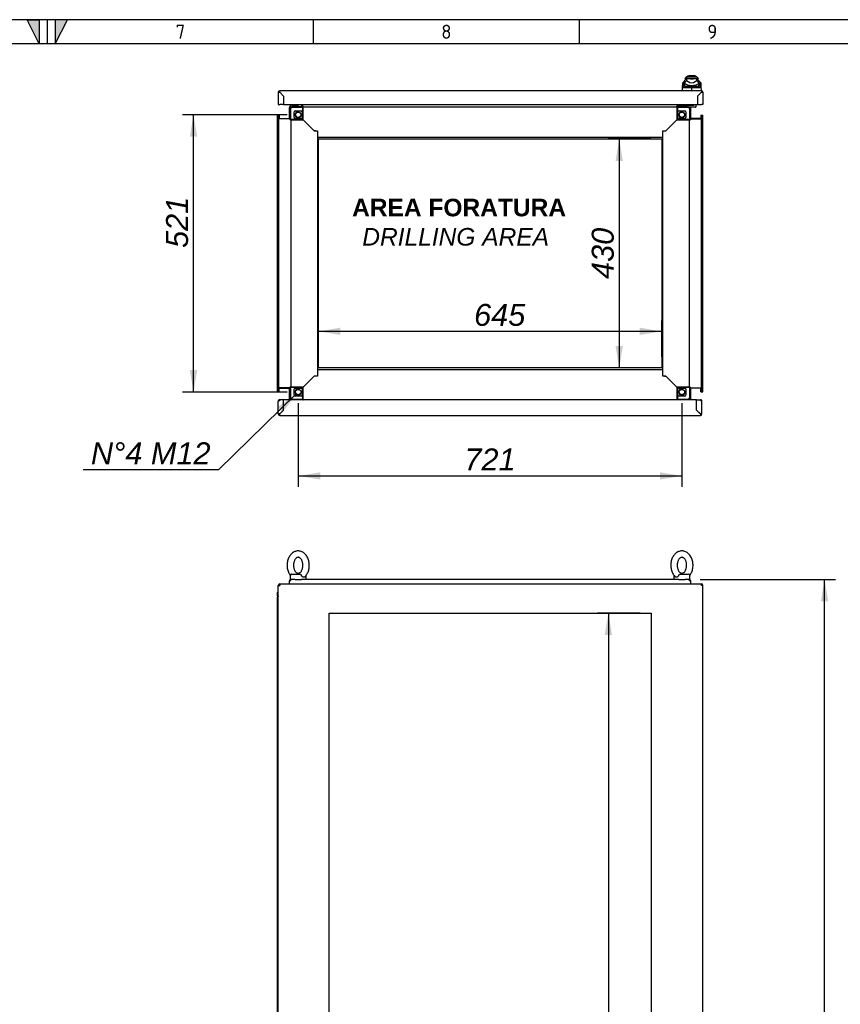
# Model space of a CAD drawing. Extents: x -15 to 412, y 11 to 308.
# Tile 9 of 10: x 206 to 309, y 164 to 288. Entities that reach past the tile are written whole.
import ezdxf
from ezdxf.lldxf.tags import DXFTag

# ---------------------------------------------------------------- set-up
doc = ezdxf.new("R2010")
doc.units = 0
doc.layers.get('0').update_dxf_attribs({"linetype": 'CONTINUOUS'})
for name, color, linetype in [('_TRANSLATION', 7, 'CONTINUOUS'), ('AE00198_03', 7, 'CONTINUOUS'), ('AE00219_03', 7, 'CONTINUOUS'), ('AE00715_01', 7, 'CONTINUOUS'), ('AE00992_10', 7, 'CONTINUOUS'), ('AE00992_31', 7, 'CONTINUOUS'), ('DEFAULT', 7, 'CONTINUOUS'), ('DV1__TRANSLATION', 7, 'CONTINUOUS'), ('DV5__TRANSLATION', 7, 'CONTINUOUS'), ('F0000000_08', 7, 'CONTINUOUS'), ('F0000000_09', 7, 'CONTINUOUS'), ('F0000000_12', 7, 'CONTINUOUS'), ('F0000001_24', 7, 'CONTINUOUS'), ('F0000001_39', 7, 'CONTINUOUS'), ('M0000000_06', 7, 'CONTINUOUS'), ('M0000000_14', 7, 'CONTINUOUS'), ('M0000000_30', 7, 'CONTINUOUS'), ('M0000000_39', 7, 'CONTINUOUS'), ('M0000000_43', 7, 'CONTINUOUS')]:
    doc.layers.add(name, color=color, linetype=linetype)
doc.styles.add('SEACAD_ARIAL', font='arial.ttf')
doc.styles.add('SEACAD_ARIALI', font='ariali.ttf')
tags = doc.linetypes.add('CENTER2', pattern=[28.575, 19.05, -3.175, 3.175, -3.175]).pattern_tags.tags
tags[10:11] = [DXFTag(74, 4), DXFTag(75, 0), DXFTag(340, '0'), DXFTag(46, 0.0), DXFTag(50, 0.0), DXFTag(44, 0.0), DXFTag(45, 0.0)]
tags[8:9] = [DXFTag(74, 4), DXFTag(75, 0), DXFTag(340, '0'), DXFTag(46, 0.0), DXFTag(50, 0.0), DXFTag(44, 0.0), DXFTag(45, 0.0)]
tags[6:7] = [DXFTag(74, 4), DXFTag(75, 0), DXFTag(340, '0'), DXFTag(46, 0.0), DXFTag(50, 0.0), DXFTag(44, 0.0), DXFTag(45, 0.0)]
tags[4:5] = [DXFTag(74, 4), DXFTag(75, 0), DXFTag(340, '0'), DXFTag(46, 0.0), DXFTag(50, 0.0), DXFTag(44, 0.0), DXFTag(45, 0.0)]
doc.dimstyles.new('ISO', dxfattribs={"dimtxt": 2.75, "dimasz": 2.75, "dimexe": 1.375, "dimexo": 1.375, "dimgap": 0.6875, "dimtad": 1, "dimdec": 1, "dimlfac": 15, "dimtxsty": 'SEACAD_ARIAL', "dimblk1": '_SE_FILLED', "dimblk2": '_SE_FILLED', "dimsah": 1, "dimcen": 1.375, "dimazin": 3, "dimtfac": 0.7, "dimtdec": 3, "dimtmove": 0, "dimatfit": 3})
doc.dimstyles.new('ISO_ALLIN', dxfattribs={"dimtxt": 2.75, "dimasz": 2.75, "dimexe": 1.375, "dimexo": 1.375, "dimgap": 0.6875, "dimtad": 1, "dimtih": 1, "dimtoh": 1, "dimdec": 1, "dimlfac": 15, "dimtxsty": 'SEACAD_ARIAL', "dimblk1": '_SE_FILLED', "dimblk2": '_SE_FILLED', "dimsah": 1, "dimcen": 1.375, "dimazin": 3, "dimtfac": 0.7, "dimtdec": 3, "dimtofl": 0, "dimtmove": 0, "dimatfit": 3, "dimtolj": 1})

# ---------------------------------------------------------------- blocks, each defined once
blk = doc.blocks.new('SE')
at = {"layer": 'AE00715_01', "color": 7, "linetype": 'CONTINUOUS'}
for p, q in [((239.61, 217.95), (239.61, 217.48)), ((239.61, 217.48), (239.69, 217.48)), ((239.81, 218.15), (240.83, 218.15)), ((240.21, 217.48), (241.01, 217.48)), ((241.61, 217.48), (241.61, 217.95)), ((287.67, 217.95), (287.67, 217.48)), ((288.27, 217.48), (289.07, 217.48)), ((288.45, 218.15), (289.47, 218.15)), ((289.59, 217.48), (289.67, 217.48)), ((289.67, 217.48), (289.67, 217.95))]:
    blk.add_line(p, q, dxfattribs=at)
for centre, start, end in [((239.81, 217.95), 90, 180), ((241.41, 217.95), 0, 10.044), ((287.87, 217.95), 168.5634, 180), ((289.47, 217.95), 0, 90)]:
    blk.add_arc(centre, 0.2, start, end, dxfattribs=at)
for points, knots in [([(240.61, 221.05), (240.56, 221.05), (240.45, 221.04), (240.27, 221), (240.08, 220.92), (239.9, 220.81), (239.73, 220.66), (239.58, 220.48), (239.46, 220.28), (239.35, 220.05), (239.28, 219.8), (239.23, 219.54), (239.21, 219.28), (239.22, 219.01), (239.26, 218.75), (239.33, 218.5), (239.43, 218.26), (239.53, 218.1), (239.59, 218), (239.61, 217.98)], [0, 0, 0, 0, 0.0363109, 0.0913896, 0.1465017, 0.2022276, 0.2589757, 0.3168701, 0.3757534, 0.4353057, 0.4952088, 0.5552267, 0.6152983, 0.6754539, 0.7357519, 0.7962517, 0.8570038, 0.9179854, 0.9378832, 0.9378832, 0.9378832, 0.9378832]), ([(241.44, 217.8), (241.44, 217.8), (241.5, 217.85), (241.6, 217.98), (241.73, 218.17), (241.84, 218.4), (241.92, 218.64), (241.98, 218.9), (242, 219.16), (241.99, 219.43), (241.96, 219.69), (241.89, 219.95), (241.8, 220.19), (241.68, 220.41), (241.53, 220.6), (241.36, 220.77), (241.17, 220.9), (240.97, 220.99), (240.78, 221.04), (240.66, 221.05), (240.61, 221.05)], [0, 0, 0, 0, 0.002838, 0.060502, 0.119204, 0.178644, 0.238491, 0.298489, 0.358543, 0.41867, 0.47893, 0.539377, 0.60007, 0.661008, 0.721999, 0.782672, 0.842521, 0.901094, 0.958231, 1, 1, 1, 1]), ([(288.67, 221.05), (288.62, 221.05), (288.52, 221.04), (288.33, 221), (288.14, 220.92), (287.96, 220.81), (287.8, 220.66), (287.65, 220.48), (287.52, 220.28), (287.42, 220.05), (287.34, 219.8), (287.3, 219.54), (287.28, 219.28), (287.29, 219.01), (287.33, 218.75), (287.4, 218.5), (287.5, 218.26), (287.63, 218.05), (287.75, 217.89), (287.82, 217.82), (287.84, 217.8)], [0, 0, 0, 0, 0.036306, 0.091376, 0.14648, 0.202198, 0.258938, 0.316824, 0.375699, 0.435242, 0.495137, 0.555146, 0.615209, 0.675356, 0.735645, 0.796136, 0.856879, 0.917852, 0.978813, 1, 1, 1, 1]), ([(289.66, 217.98), (289.71, 218.04), (289.8, 218.17), (289.91, 218.4), (289.99, 218.64), (290.04, 218.9), (290.07, 219.16), (290.06, 219.43), (290.03, 219.69), (289.96, 219.95), (289.87, 220.19), (289.75, 220.41), (289.6, 220.6), (289.43, 220.77), (289.24, 220.9), (289.04, 220.99), (288.84, 221.04), (288.73, 221.05), (288.67, 221.05)], [0.060632, 0.060632, 0.060632, 0.060632, 0.1193262, 0.1787577, 0.2385967, 0.2985862, 0.3586315, 0.4187504, 0.4790018, 0.5394407, 0.6001258, 0.6610546, 0.7220374, 0.7827021, 0.8425432, 0.9011081, 0.958237, 1, 1, 1, 1]), ([(240.61, 220.25), (240.62, 220.25), (240.66, 220.24), (240.73, 220.23), (240.82, 220.18), (240.91, 220.1), (241, 219.98), (241.08, 219.84), (241.14, 219.67), (241.18, 219.49), (241.2, 219.3), (241.19, 219.1), (241.16, 218.91), (241.11, 218.74), (241.04, 218.58), (240.96, 218.45), (240.87, 218.36), (240.78, 218.29), (240.69, 218.25), (240.6, 218.24), (240.51, 218.26), (240.42, 218.3), (240.32, 218.37), (240.23, 218.48), (240.15, 218.62), (240.08, 218.78), (240.04, 218.96), (240.01, 219.15), (240.02, 219.35), (240.04, 219.54), (240.09, 219.72), (240.15, 219.88), (240.23, 220.01), (240.32, 220.12), (240.41, 220.19), (240.5, 220.23), (240.57, 220.25), (240.6, 220.25), (240.61, 220.25)], [0, 0, 0, 0, 0.013654, 0.045454, 0.073888, 0.100943, 0.129763, 0.158057, 0.186262, 0.214515, 0.242858, 0.271242, 0.299575, 0.32775, 0.355715, 0.383497, 0.411257, 0.439323, 0.468499, 0.500378, 0.537441, 0.566473, 0.593784, 0.62289, 0.651258, 0.679475, 0.707708, 0.736031, 0.764412, 0.792771, 0.820991, 0.849008, 0.876824, 0.904578, 0.932518, 0.961319, 0.995513, 1, 1, 1, 1]), ([(288.67, 220.25), (288.69, 220.25), (288.72, 220.24), (288.8, 220.23), (288.89, 220.18), (288.98, 220.1), (289.07, 219.98), (289.15, 219.84), (289.21, 219.67), (289.25, 219.49), (289.27, 219.3), (289.26, 219.1), (289.23, 218.91), (289.18, 218.74), (289.11, 218.58), (289.03, 218.45), (288.94, 218.36), (288.84, 218.29), (288.76, 218.25), (288.67, 218.24), (288.58, 218.26), (288.48, 218.3), (288.39, 218.37), (288.3, 218.48), (288.22, 218.62), (288.15, 218.78), (288.11, 218.96), (288.08, 219.15), (288.08, 219.35), (288.11, 219.54), (288.15, 219.72), (288.22, 219.88), (288.3, 220.01), (288.39, 220.12), (288.48, 220.19), (288.57, 220.23), (288.64, 220.25), (288.67, 220.25), (288.67, 220.25)], [0, 0, 0, 0, 0.013654, 0.045454, 0.073888, 0.100943, 0.129763, 0.158057, 0.186262, 0.214515, 0.242858, 0.271242, 0.299575, 0.32775, 0.355715, 0.383497, 0.411257, 0.439323, 0.468499, 0.500378, 0.537441, 0.566473, 0.593784, 0.62289, 0.651258, 0.679475, 0.707708, 0.736031, 0.764412, 0.792771, 0.820991, 0.849008, 0.876824, 0.904578, 0.932518, 0.961319, 0.995513, 1, 1, 1, 1]), ([(240.83, 218.15), (240.83, 218.15), (240.84, 218.15), (240.86, 218.14), (240.87, 218.14), (240.89, 218.13), (240.9, 218.12), (240.91, 218.1), (240.92, 218.09), (240.94, 218.08), (240.95, 218.07), (240.96, 218.04), (240.97, 218.03), (241, 218), (241.01, 217.97), (241.03, 217.95)], [0, 0, 0, 0, 0.125, 0.125, 0.25, 0.25, 0.375, 0.375, 0.5, 0.5, 0.625, 0.625, 0.75, 0.75, 1, 1, 1, 1]), ([(241.44, 217.8), (241.43, 217.79), (241.42, 217.79), (241.4, 217.77), (241.39, 217.77), (241.37, 217.76), (241.36, 217.76), (241.34, 217.75), (241.33, 217.75), (241.3, 217.75), (241.29, 217.75), (241.26, 217.76), (241.25, 217.76), (241.22, 217.77), (241.21, 217.77), (241.18, 217.79), (241.17, 217.79), (241.13, 217.82), (241.11, 217.84), (241.07, 217.88), (241.06, 217.89), (241.04, 217.92), (241.03, 217.93), (241.03, 217.95)], [0.2574269, 0.2574269, 0.2574269, 0.2574269, 0.3125, 0.3125, 0.375, 0.375, 0.4375, 0.4375, 0.5, 0.5, 0.5625, 0.5625, 0.625, 0.625, 0.6875, 0.6875, 0.75, 0.75, 0.875, 0.875, 0.9375, 0.9375, 1, 1, 1, 1]), ([(288.25, 217.95), (288.24, 217.92), (288.22, 217.89), (288.17, 217.84), (288.15, 217.82), (288.11, 217.79), (288.1, 217.79), (288.07, 217.77), (288.06, 217.77), (288.03, 217.76), (288.02, 217.76), (287.99, 217.75), (287.98, 217.75), (287.95, 217.75), (287.94, 217.75), (287.92, 217.76), (287.91, 217.76), (287.89, 217.77), (287.87, 217.77), (287.86, 217.79), (287.85, 217.79), (287.84, 217.8)], [0, 0, 0, 0, 0.125, 0.125, 0.25, 0.25, 0.3125, 0.3125, 0.375, 0.375, 0.4375, 0.4375, 0.5, 0.5, 0.5625, 0.5625, 0.625, 0.625, 0.6875, 0.6875, 0.7455732, 0.7455732, 0.7455732, 0.7455732]), ([(288.25, 217.95), (288.27, 217.97), (288.28, 218), (288.31, 218.03), (288.31, 218.04), (288.33, 218.07), (288.34, 218.08), (288.36, 218.09), (288.37, 218.1), (288.38, 218.12), (288.39, 218.13), (288.41, 218.14), (288.42, 218.14), (288.43, 218.15), (288.44, 218.15), (288.45, 218.15)], [0, 0, 0, 0, 0.25, 0.25, 0.375, 0.375, 0.5, 0.5, 0.625, 0.625, 0.75, 0.75, 0.875, 0.875, 1, 1, 1, 1])]:
    blk.add_open_spline(points, degree=3, knots=knots, dxfattribs=at)
at = {"layer": 'DV1__TRANSLATION', "color": 7, "linetype": 'CENTER2'}
for p, q in [((244.47, 213.25), (284.81, 213.25)), ((244.47, 87.91), (244.47, 213.25)), ((284.81, 213.25), (284.81, 87.91))]:
    blk.add_line(p, q, dxfattribs=at)
at = {"layer": 'F0000000_09', "color": 7, "linetype": 'CONTINUOUS'}
for p, q in [((238.11, 84.43), (238.11, 216.73)), ((238.11, 216.73), (238.29, 216.73)), ((238.29, 216.91), (291.12, 216.91)), ((238.29, 216.91), (238.29, 216.91)), ((291.12, 216.91), (291.12, 216.91)), ((291.31, 216.73), (291.12, 216.73)), ((291.31, 84.43), (291.31, 216.73))]:
    blk.add_line(p, q, dxfattribs=at)
for centre, radius, start, end in [((238.29, 216.73), 0.187, 90, 180), ((249.89, 216.74), 11.6, 179.1297, 180.0518), ((291.12, 216.73), 0.187, 0, 90), ((280.85, 216.75), 10.27, 359.8887, 0.9298)]:
    blk.add_arc(centre, radius, start, end, dxfattribs=at)
at = {"layer": 'F0000001_39', "color": 7, "linetype": 'CONTINUOUS'}
blk.add_line((238.11, 216.78), (238.11, 216.78), dxfattribs=at)
at = {"layer": 'M0000000_14', "color": 7, "linetype": 'CONTINUOUS'}
for p, q in [((237.97, 215.25), (237.97, 85.91)), ((238.11, 215.25), (237.97, 215.25))]:
    blk.add_line(p, q, dxfattribs=at)
at = {"layer": 'M0000000_30', "color": 7, "linetype": 'CONTINUOUS'}
for p, q in [((239.51, 217.3), (239.51, 217.29)), ((239.51, 216.91), (239.51, 217.29)), ((239.51, 217.29), (239.51, 217.29)), ((240.2, 217.48), (239.69, 217.48)), ((239.69, 217.29), (239.69, 217.48)), ((288.27, 217.48), (241.01, 217.48)), ((289.59, 217.48), (289.08, 217.48)), ((289.59, 217.48), (289.59, 217.29)), ((289.77, 217.29), (289.77, 217.31)), ((289.77, 217.29), (289.77, 217.3)), ((289.77, 217.29), (289.77, 217.29)), ((289.77, 217.29), (289.77, 216.91))]:
    blk.add_line(p, q, dxfattribs=at)
for centre, radius, start, end in [((239.69, 217.29), 0.187, 90.0029, 179.9971), ((239.68, 205.69), 11.6, 89.9482, 90.8683), ((289.59, 217.29), 0.187, 3.2641, 90), ((289.6, 206.85), 10.44, 89.0833, 90.1028)]:
    blk.add_arc(centre, radius, start, end, dxfattribs=at)
at = {"layer": 'M0000000_39', "color": 7, "linetype": 'CONTINUOUS'}
for p, q in [((237.97, 215.76), (237.97, 215.49)), ((238.05, 215.49), (238.05, 215.76)), ((238.06, 215.76), (238.06, 215.5))]:
    blk.add_line(p, q, dxfattribs=at)
for centre, radius, start, end in [((238.06, 215.76), 0.0833, 53.1301, 180), ((238.22, 215.49), 0.247, 180, 242.6478), ((238.06, 215.76), 0.00333, 0, 180), ((238.22, 215.49), 0.167, 180, 227.1564), ((238.23, 215.5), 0.167, 180, 223.9455)]:
    blk.add_arc(centre, radius, start, end, dxfattribs=at)
blk = doc.blocks.new('SE4')
at = {"layer": 'AE00198_03', "color": 7, "linetype": 'CONTINUOUS'}
for p, q in [((239.89, 276.95), (239.89, 276.92)), ((240.04, 276.7), (240.04, 276.67)), ((240.08, 276.67), (240.08, 276.7)), ((240.4, 276.67), (240.4, 276.7)), ((240.44, 276.67), (240.44, 276.7)), ((240.59, 276.92), (240.59, 276.95)), ((289.39, 276.93), (288.69, 276.93)), ((288.69, 276.93), (288.69, 276.88)), ((288.84, 276.7), (288.84, 276.67)), ((288.88, 276.67), (288.88, 276.7)), ((289.2, 276.67), (289.2, 276.7)), ((289.24, 276.67), (289.24, 276.7)), ((289.39, 276.88), (289.39, 276.93))]:
    blk.add_line(p, q, dxfattribs=at)
for centre, start, end in [((289.08, 276.57), 134.855, 137.8253), ((288.99, 276.57), 42.1747, 45.145)]:
    blk.add_arc(centre, 0.533, start, end, dxfattribs=at)
at = {"layer": 'AE00219_03', "color": 7, "linetype": 'CONTINUOUS'}
for p, q in [((239.84, 238.02), (239.84, 238)), ((239.84, 238), (240.64, 238)), ((240.64, 238), (240.64, 238.02)), ((288.64, 238.02), (288.64, 238)), ((288.64, 238), (289.44, 238)), ((289.44, 238), (289.44, 238.02))]:
    blk.add_line(p, q, dxfattribs=at)
at = {"layer": 'AE00992_10', "color": 7, "linetype": 'CONTINUOUS'}
for p, q in [((289.2, 280.38), (289.04, 280.22)), ((289.24, 280.22), (289.04, 280.22)), ((289.25, 280.22), (289.05, 280.02)), ((289.05, 279.67), (289.05, 280.02)), ((289.24, 280.38), (289.2, 280.38)), ((290.57, 280.38), (289.24, 280.38)), ((289.24, 280.38), (289.24, 280.22)), ((289.25, 280.22), (289.24, 280.22)), ((289.25, 280.22), (289.57, 280.22)), ((289.25, 280.22), (289.25, 279.98)), ((289.25, 279.98), (289.47, 279.83)), ((289.57, 280.22), (289.57, 280.22)), ((289.57, 280.22), (289.9, 280.22)), ((290.16, 280.55), (289.65, 280.55)), ((289.9, 280.22), (290.24, 280.22)), ((290.24, 280.22), (290.56, 280.22)), ((290.24, 280.22), (290.24, 280.22)), ((290.34, 279.83), (290.56, 279.98)), ((290.56, 279.98), (290.56, 280.22)), ((290.76, 280.02), (290.56, 280.22)), ((290.57, 280.22), (290.56, 280.22)), ((290.57, 280.38), (290.57, 280.22)), ((290.6, 280.38), (290.57, 280.38)), ((290.77, 280.22), (290.57, 280.22)), ((290.77, 280.22), (290.6, 280.38)), ((290.76, 280.02), (290.76, 279.67)), ((288.74, 278.68), (288.76, 279.27)), ((288.76, 279.27), (288.77, 279.47)), ((289, 279.45), (288.76, 279.27)), ((288.77, 279.17), (288.76, 279.27)), ((289.01, 279.92), (288.77, 279.69)), ((288.77, 279.47), (288.77, 279.69)), ((289, 279.65), (288.77, 279.47)), ((289, 279.35), (288.77, 279.17)), ((289.12, 279.28), (288.91, 279.06)), ((289, 279.91), (289, 279.67)), ((289.05, 279.67), (289, 279.67)), ((289, 279.67), (289, 279.65)), ((289, 279.65), (289, 279.45)), ((289, 279.45), (289, 279.35)), ((289.05, 279.61), (289.05, 279.67)), ((289.12, 279.28), (289.91, 279.28)), ((289.91, 279.28), (290.69, 279.28)), ((289.91, 279.28), (289.91, 279.05)), ((289.91, 278.7), (289.91, 279.05)), ((289.91, 279.05), (289.91, 279.05)), ((290.9, 279.06), (290.69, 279.28)), ((290.8, 279.67), (290.76, 279.67)), ((290.76, 279.67), (290.76, 279.61)), ((291.04, 279.69), (290.8, 279.92)), ((290.8, 279.72), (290.8, 279.91)), ((290.8, 279.72), (290.8, 279.71)), ((290.8, 279.71), (290.8, 279.67)), ((290.81, 279.65), (290.8, 279.71)), ((290.81, 279.45), (290.81, 279.65)), ((291.04, 279.47), (290.81, 279.65)), ((290.81, 279.35), (290.81, 279.45)), ((291.05, 279.27), (290.81, 279.45)), ((291.04, 279.17), (290.81, 279.35)), ((291.04, 279.69), (291.04, 279.47)), ((291.04, 279.47), (291.05, 279.27)), ((291.05, 279.27), (291.04, 279.17)), ((291.05, 279.27), (291.07, 278.68)), ((290.64, 277.58), (290.64, 277.58)), ((290.84, 278.21), (290.84, 278.22)), ((291, 278.38), (291.01, 278.38)), ((291.04, 278.41), (291.04, 278.42))]:
    blk.add_line(p, q, dxfattribs=at)
for centre, radius, start, end in [((290.49, 278.96), 1.61, 140.68, 153.8684), ((289.65, 279.88), 0.667, 90, 131.4096), ((289.9, 281.23), 1.07, 251.7702, 288.2298), ((290.16, 279.88), 0.667, 48.5904, 90), ((289.32, 278.96), 1.61, 26.1313, 39.3203), ((289.15, 192.32), 86.73, 89.5005, 90.1572), ((289.9, 285.48), 5.67, 260.9526, 261.3297), ((289.77, 280.5), 1.15, 231.0215, 249.3093), ((289.9, 281.34), 1.99, 254.2641, 285.7359), ((289.9, 280.48), 0.785, 235.9281, 304.0719), ((289.9, 281.15), 1.81, 262.7711, 277.2289), ((290.66, 192.56), 86.49, 89.8421, 90.4972), ((290.04, 280.5), 1.15, 290.6907, 308.9785), ((289.9, 285.48), 5.67, 278.7286, 279.1029)]:
    blk.add_arc(centre, radius, start, end, dxfattribs=at)
for major_axis, start_param, end_param in [((-1.27, 0), 1.130234, 1.390066), ((1.27, 0), 4.893119, 5.152951)]:
    blk.add_ellipse((289.9, 280.28), major_axis=major_axis, ratio=0.7484, start_param=start_param, end_param=end_param, dxfattribs=at)
for points, knots in [([(288.91, 279.06), (288.91, 279.06), (288.9, 279.06), (288.89, 279.06), (288.88, 279.06), (288.87, 279.06), (288.86, 279.06), (288.85, 279.06), (288.84, 279.07), (288.83, 279.07), (288.83, 279.07), (288.82, 279.08), (288.81, 279.08), (288.8, 279.09), (288.79, 279.1), (288.78, 279.12), (288.78, 279.13), (288.77, 279.15), (288.77, 279.16), (288.77, 279.17)], [0, 0, 0, 0, 0.047639, 0.094955, 0.141973, 0.188715, 0.235205, 0.281467, 0.327527, 0.373409, 0.419137, 0.464738, 0.510238, 0.596012, 0.679847, 0.761943, 0.842515, 0.921788, 1, 1, 1, 1]), ([(289, 279.35), (289, 279.35), (289, 279.34), (289.01, 279.33), (289.01, 279.33), (289.01, 279.32), (289.02, 279.32), (289.02, 279.31), (289.03, 279.31), (289.03, 279.3), (289.04, 279.3), (289.05, 279.3), (289.05, 279.29), (289.06, 279.29), (289.07, 279.29), (289.08, 279.29), (289.09, 279.28), (289.1, 279.28), (289.11, 279.28), (289.11, 279.28), (289.12, 279.28)], [0, 0, 0, 0, 0.053914, 0.107599, 0.161137, 0.214608, 0.268092, 0.321672, 0.375427, 0.429438, 0.483783, 0.538539, 0.593782, 0.649586, 0.706021, 0.763157, 0.821061, 0.879795, 0.939422, 1, 1, 1, 1]), ([(290.69, 279.28), (290.7, 279.28), (290.71, 279.28), (290.72, 279.28), (290.73, 279.29), (290.74, 279.29), (290.75, 279.29), (290.76, 279.29), (290.76, 279.29), (290.77, 279.3), (290.78, 279.3), (290.78, 279.31), (290.79, 279.31), (290.79, 279.32), (290.8, 279.33), (290.8, 279.33), (290.81, 279.34), (290.81, 279.35), (290.81, 279.35)], [0, 0, 0, 0, 0.068178, 0.135149, 0.200997, 0.26581, 0.329681, 0.392706, 0.454986, 0.516625, 0.57773, 0.638412, 0.698782, 0.758957, 0.81905, 0.879178, 0.939456, 1, 1, 1, 1]), ([(291.04, 279.17), (291.04, 279.16), (291.04, 279.16), (291.04, 279.15), (291.04, 279.14), (291.03, 279.13), (291.03, 279.12), (291.02, 279.11), (291.02, 279.11), (291.02, 279.1), (291.01, 279.09), (291, 279.09), (291, 279.08), (290.99, 279.07), (290.97, 279.07), (290.96, 279.06), (290.94, 279.06), (290.92, 279.06), (290.91, 279.06), (290.9, 279.06)], [0, 0, 0, 0, 0.042645, 0.085572, 0.128822, 0.172434, 0.216446, 0.260896, 0.305819, 0.35125, 0.397223, 0.443771, 0.490926, 0.574111, 0.657759, 0.742022, 0.827052, 0.912998, 1, 1, 1, 1])]:
    blk.add_open_spline(points, degree=3, knots=knots, dxfattribs=at)
at = {"layer": 'AE00992_31', "color": 7, "linetype": 'CONTINUOUS'}
for p, q in [((290.64, 277.35), (290.64, 277.35)), ((290.64, 277.34), (290.64, 277.34)), ((290.64, 277.05), (290.64, 277.05))]:
    blk.add_line(p, q, dxfattribs=at)
at = {"layer": 'DV5__TRANSLATION', "color": 7, "linetype": 'CENTER2'}
for p, q in [((243.14, 272.65), (286.14, 272.65)), ((243.14, 243.98), (243.14, 272.65)), ((286.14, 272.65), (286.14, 243.98)), ((286.14, 243.98), (243.14, 243.98))]:
    blk.add_line(p, q, dxfattribs=at)
at = {"layer": 'F0000000_08', "color": 7, "linetype": 'CONTINUOUS'}
for p, q in [((239.67, 276.68), (239.67, 276.85)), ((239.74, 276.92), (240.61, 276.92)), ((239.82, 276.68), (239.82, 276.67)), ((240.64, 276.7), (239.84, 276.7)), ((240.66, 276.67), (240.66, 276.68)), ((240.97, 276.95), (241, 276.88)), ((241, 276.88), (241.03, 276.8))]:
    blk.add_line(p, q, dxfattribs=at)
for centre, radius, start, end in [((239.74, 276.85), 0.0667, 90, 180), ((239.74, 276.68), 0.0667, 180, 243.6141), ((239.84, 276.68), 0.02, 90, 180), ((240.61, 276.98), 0.0667, 270, 290.3641), ((240.61, 276.98), 0.0667, 290.3641, 330), ((240.64, 276.68), 0.02, 0, 90), ((240.91, 276.75), 0.133, 321.3178, 20.4774)]:
    blk.add_arc(centre, radius, start, end, dxfattribs=at)
at = {"layer": 'F0000000_09', "color": 7, "linetype": 'CONTINUOUS'}
for p, q in [((238.11, 278.5), (238.11, 276.95)), ((291.12, 278.68), (238.29, 278.68)), ((238.29, 278.5), (238.77, 278.02)), ((238.77, 278.02), (238.29, 278.5)), ((238.29, 278.5), (238.29, 278.5)), ((238.78, 278.02), (238.77, 278.02)), ((238.77, 278.02), (238.77, 276.95)), ((238.78, 278.02), (238.78, 276.95)), ((290.64, 278.02), (291.12, 278.5)), ((291.12, 278.5), (290.64, 278.02)), ((290.64, 278.02), (290.64, 278.02)), ((290.64, 278.02), (290.64, 276.95)), ((290.64, 278.02), (290.64, 276.95)), ((291.12, 278.5), (291.12, 278.5)), ((291.31, 278.5), (291.31, 276.95)), ((238.11, 276.95), (238.29, 276.95)), ((238.77, 276.95), (238.29, 276.95)), ((238.78, 276.95), (290.64, 276.95)), ((290.64, 276.95), (291.12, 276.95)), ((291.31, 276.95), (291.12, 276.95))]:
    blk.add_line(p, q, dxfattribs=at)
for centre, radius, start, end in [((238.29, 278.5), 0.187, 90, 180), ((238.28, 290.09), 11.6, 269.1297, 270.0518), ((228.02, 278.52), 10.27, 359.8887, 0.9298), ((302.72, 278.51), 11.6, 179.1297, 180.0518), ((291.12, 278.5), 0.187, 0, 90), ((291.14, 288.77), 10.27, 269.8886, 270.9299)]:
    blk.add_arc(centre, radius, start, end, dxfattribs=at)
at = {"layer": 'F0000000_12', "color": 7, "linetype": 'CONTINUOUS'}
blk.add_line((238.78, 277.08), (238.77, 277.08), dxfattribs=at)
at = {"layer": 'F0000001_24', "color": 7, "linetype": 'CONTINUOUS'}
for p, q in [((288.61, 276.85), (288.61, 276.74)), ((288.61, 276.68), (288.61, 276.74)), ((288.61, 276.67), (288.61, 276.68)), ((288.64, 276.88), (288.81, 276.88)), ((288.81, 276.7), (288.64, 276.7)), ((288.81, 276.88), (289.57, 276.88)), ((289.44, 276.7), (288.81, 276.7)), ((289.46, 276.67), (289.46, 276.68)), ((289.57, 276.88), (289.6, 276.88)), ((289.6, 276.62), (289.58, 276.62)), ((289.6, 276.88), (289.99, 276.88)), ((289.99, 276.62), (289.6, 276.62)), ((289.99, 276.88), (290.07, 276.88)), ((290.07, 276.62), (289.99, 276.62)), ((290.07, 276.88), (290.14, 276.88)), ((290.37, 276.62), (290.07, 276.62)), ((290.41, 276.95), (290.41, 276.65)), ((290.42, 276.92), (290.41, 276.92)), ((290.42, 276.75), (290.41, 276.75)), ((290.42, 276.95), (290.42, 276.92)), ((290.42, 276.92), (290.42, 276.75)), ((290.42, 276.79), (290.42, 276.79))]:
    blk.add_line(p, q, dxfattribs=at)
for centre, radius, start, end in [((288.64, 276.85), 0.0333, 90, 180), ((288.64, 276.74), 0.0333, 180, 270), ((289.47, 276.95), 0.0667, 180, 270), ((289.44, 276.68), 0.02, 0, 90), ((290.14, 276.95), 0.0667, 270, 0), ((290.37, 276.65), 0.0333, 270, 0)]:
    blk.add_arc(centre, radius, start, end, dxfattribs=at)
at = {"layer": 'F0000001_39', "color": 7, "linetype": 'CONTINUOUS'}
for p, q in [((238.11, 238.2), (238.11, 239.8)), ((238.29, 239.88), (238.13, 239.88)), ((238.13, 239.88), (238.29, 239.88)), ((238.77, 239.98), (238.29, 239.98)), ((238.29, 239.98), (238.29, 239.88)), ((238.77, 238.68), (238.77, 239.98)), ((238.77, 239.98), (238.78, 239.98)), ((238.77, 239.88), (238.78, 239.88)), ((241.17, 239.98), (238.78, 239.98)), ((238.78, 238.68), (238.78, 239.98)), ((288.04, 239.98), (241.24, 239.98)), ((290.5, 239.98), (288.11, 239.98)), ((290.5, 238.68), (290.5, 239.98)), ((290.51, 239.98), (290.5, 239.98)), ((290.51, 239.88), (290.5, 239.88)), ((290.51, 238.68), (290.51, 239.98)), ((290.51, 239.98), (290.99, 239.98)), ((290.99, 239.98), (290.99, 239.88)), ((291.15, 239.88), (290.99, 239.88)), ((290.99, 239.88), (291.15, 239.88)), ((291.17, 238.2), (291.17, 239.8)), ((238.77, 238.68), (238.29, 238.2)), ((238.29, 238.2), (238.77, 238.68)), ((238.29, 238.2), (238.29, 238.2)), ((238.29, 238.2), (238.29, 238.2)), ((238.78, 238.68), (238.77, 238.68)), ((290.5, 238.68), (290.5, 238.68)), ((290.5, 238.68), (290.98, 238.2)), ((290.99, 238.2), (290.51, 238.68)), ((290.99, 238.2), (290.98, 238.2)), ((290.98, 238.2), (290.99, 238.2)), ((238.29, 238.02), (290.99, 238.02))]:
    blk.add_line(p, q, dxfattribs=at)
for centre, radius, start, end in [((238.29, 239.8), 0.187, 152.336, 180), ((238.29, 239.8), 0.187, 90, 152.336), ((290.99, 239.8), 0.187, 27.664, 90), ((290.99, 239.8), 0.187, 0, 27.664), ((238.29, 238.2), 0.187, 180, 270), ((238.28, 226.6), 11.6, 89.9482, 90.8703), ((228.02, 238.18), 10.27, 359.0701, 0.1114), ((301.26, 238.18), 10.27, 179.8886, 180.9299), ((290.99, 238.2), 0.187, 270, 0), ((291, 226.6), 11.6, 89.1297, 90.0518)]:
    blk.add_arc(centre, radius, start, end, dxfattribs=at)
for centre, major_axis, start_param, end_param in [((238.29, 239.8), (0.187, 0), 2.658765, 3.141593), ((290.99, 239.8), (-0.187, 0), 3.141593, 3.624421)]:
    blk.add_ellipse(centre, major_axis=major_axis, ratio=0.998462, start_param=start_param, end_param=end_param, dxfattribs=at)
at = {"layer": 'M0000000_06', "color": 7, "linetype": 'CONTINUOUS'}
for p, q in [((239.62, 276.45), (239.62, 275.12)), ((239.67, 275.12), (239.67, 276.45)), ((241.17, 276.67), (239.84, 276.67)), ((239.84, 276.62), (241.17, 276.62)), ((241.17, 276.67), (241.24, 276.67)), ((241.17, 276.45), (241.17, 276.67)), ((241.17, 275.12), (241.17, 276.45)), ((241.24, 276.45), (241.24, 276.67)), ((241.24, 275.05), (241.24, 276.45)), ((288.04, 276.67), (288.04, 276.45)), ((288.11, 276.67), (288.04, 276.67)), ((288.04, 276.45), (288.04, 275.05)), ((288.11, 276.67), (288.11, 276.45)), ((289.44, 276.67), (288.11, 276.67)), ((288.11, 276.62), (289.44, 276.62)), ((288.11, 276.45), (288.11, 275.12)), ((289.61, 276.45), (289.61, 275.12)), ((289.66, 275.12), (289.66, 276.45)), ((239.62, 275.12), (239.62, 275.05)), ((239.62, 275.12), (239.84, 275.12)), ((239.62, 275.05), (239.84, 275.05)), ((239.84, 275.12), (241.17, 275.12)), ((239.84, 275.05), (241.24, 275.05)), ((240.11, 275.32), (240.11, 276.05)), ((240.24, 276.18), (240.97, 276.18)), ((240.97, 275.18), (240.24, 275.18)), ((241.11, 276.05), (241.11, 275.32)), ((288.04, 275.05), (289.44, 275.05)), ((288.11, 275.12), (289.44, 275.12)), ((288.17, 275.32), (288.17, 276.05)), ((288.31, 276.18), (289.04, 276.18)), ((289.04, 275.18), (288.31, 275.18)), ((289.17, 276.05), (289.17, 275.32)), ((289.44, 275.12), (289.66, 275.12)), ((289.44, 275.05), (289.66, 275.05)), ((289.66, 275.12), (289.66, 275.05)), ((239.84, 241.58), (239.62, 241.58)), ((239.62, 241.52), (239.62, 241.58)), ((239.84, 241.52), (239.62, 241.52)), ((239.62, 241.52), (239.62, 240.18)), ((239.67, 240.18), (239.67, 241.52)), ((241.24, 241.58), (239.84, 241.58)), ((241.17, 241.52), (239.84, 241.52)), ((240.11, 240.58), (240.11, 241.32)), ((240.24, 241.45), (240.97, 241.45)), ((241.11, 241.32), (241.11, 240.58)), ((241.17, 240.18), (241.17, 241.52)), ((241.24, 240.18), (241.24, 241.58)), ((288.04, 241.58), (288.04, 240.18)), ((289.44, 241.58), (288.04, 241.58)), ((288.11, 241.52), (288.11, 240.18)), ((289.44, 241.52), (288.11, 241.52)), ((288.17, 240.58), (288.17, 241.32)), ((288.31, 241.45), (289.04, 241.45)), ((289.17, 241.32), (289.17, 240.58)), ((289.66, 241.58), (289.44, 241.58)), ((289.66, 241.52), (289.44, 241.52)), ((289.61, 241.52), (289.61, 240.18)), ((289.66, 241.52), (289.66, 241.58)), ((289.66, 240.18), (289.66, 241.52)), ((241.17, 240.02), (239.84, 240.02)), ((240.97, 240.45), (240.24, 240.45)), ((241.17, 239.97), (241.17, 240.18)), ((241.17, 239.97), (241.24, 239.97)), ((241.24, 239.97), (241.24, 240.18)), ((288.04, 240.18), (288.04, 239.97)), ((288.11, 239.97), (288.04, 239.97)), ((288.11, 240.18), (288.11, 239.97)), ((289.44, 240.02), (288.11, 240.02)), ((289.04, 240.45), (288.31, 240.45))]:
    blk.add_line(p, q, dxfattribs=at)
for centre in [(240.61, 275.68), (288.67, 275.68), (240.61, 240.95), (288.67, 240.95)]:
    blk.add_circle(centre, 0.337, dxfattribs=at)
for centre, radius, start, end in [((239.84, 276.45), 0.217, 90, 180), ((239.84, 276.45), 0.167, 90, 180), ((289.44, 276.45), 0.217, 0, 90), ((289.44, 276.45), 0.167, 0, 90), ((240.24, 276.05), 0.133, 90, 180), ((240.24, 275.32), 0.133, 180, 270), ((240.61, 275.68), 0.4, 75, 15), ((240.97, 276.05), 0.133, 0, 90), ((240.97, 275.32), 0.133, 270, 0), ((288.31, 276.05), 0.133, 90, 180), ((288.31, 275.32), 0.133, 180, 270), ((288.67, 275.68), 0.4, 75, 15), ((289.04, 276.05), 0.133, 0, 90), ((289.04, 275.32), 0.133, 270, 0), ((240.24, 241.32), 0.133, 90, 180), ((240.24, 240.58), 0.133, 180, 270), ((240.61, 240.95), 0.4, 75, 15), ((240.97, 241.32), 0.133, 0, 90), ((240.97, 240.58), 0.133, 270, 0), ((288.31, 241.32), 0.133, 90, 180), ((288.31, 240.58), 0.133, 180, 270), ((288.67, 240.95), 0.4, 75, 15), ((289.04, 241.32), 0.133, 0, 90), ((289.04, 240.58), 0.133, 270, 0), ((239.84, 240.18), 0.217, 180, 247.3801), ((239.84, 240.18), 0.167, 180, 270), ((289.44, 240.18), 0.167, 270, 0), ((289.44, 240.18), 0.217, 292.6199, 0)]:
    blk.add_arc(centre, radius, start, end, dxfattribs=at)
at = {"layer": 'M0000000_14', "color": 7, "linetype": 'CONTINUOUS'}
for p, q in [((241.07, 276.7), (241.07, 276.95)), ((241.15, 276.7), (241.15, 276.75)), ((241.16, 276.75), (241.16, 276.67)), ((288.12, 276.75), (288.12, 276.67)), ((288.13, 276.7), (288.13, 276.75)), ((288.21, 276.7), (288.21, 276.95)), ((238.23, 275.22), (239.59, 275.22)), ((239.54, 275.14), (239.59, 275.14)), ((239.54, 275.13), (239.62, 275.13)), ((289.74, 275.13), (289.66, 275.13)), ((291.05, 275.22), (289.69, 275.22)), ((289.74, 275.14), (289.69, 275.14)), ((238.23, 241.42), (239.59, 241.42)), ((239.54, 241.5), (239.59, 241.5)), ((239.54, 241.5), (239.62, 241.5)), ((289.74, 241.5), (289.66, 241.5)), ((289.74, 241.5), (289.69, 241.5)), ((291.05, 241.42), (289.69, 241.42))]:
    blk.add_line(p, q, dxfattribs=at)
for centre, radius, start, end in [((240.99, 276.7), 0.0867, 334.971, 0), ((240.99, 276.7), 0.167, 347.291, 0), ((288.29, 276.7), 0.167, 180, 192.709), ((288.29, 276.7), 0.0867, 180, 205.029), ((239.59, 275.3), 0.0867, 270, 295.029), ((239.59, 275.3), 0.167, 270, 282.709), ((289.69, 275.3), 0.0867, 244.971, 270), ((289.69, 275.3), 0.167, 257.291, 270), ((239.59, 241.33), 0.167, 77.291, 90), ((239.59, 241.33), 0.0867, 64.971, 90), ((289.69, 241.33), 0.167, 90, 102.709), ((289.69, 241.33), 0.0867, 90, 115.029)]:
    blk.add_arc(centre, radius, start, end, dxfattribs=at)
at = {"layer": 'M0000000_30', "color": 7, "linetype": 'CONTINUOUS'}
for p, q in [((239.51, 275.58), (239.51, 276.6)), ((239.61, 275.58), (239.61, 276.6)), ((239.69, 276.64), (239.69, 276.61)), ((241.02, 276.68), (241.07, 276.68)), ((241.04, 276.78), (241.07, 276.78)), ((241.15, 276.68), (241.16, 276.68)), ((288.12, 276.68), (288.13, 276.68)), ((288.21, 276.78), (288.61, 276.78)), ((288.21, 276.68), (288.61, 276.68)), ((289.59, 276.61), (289.59, 276.62)), ((289.67, 276.6), (289.67, 275.58)), ((289.77, 276.6), (289.77, 275.58)), ((239.51, 275.58), (239.51, 275.58)), ((239.61, 275.58), (239.51, 275.58)), ((239.51, 275.58), (239.61, 275.58)), ((239.51, 275.22), (239.51, 275.58)), ((239.61, 275.58), (239.61, 275.58)), ((239.61, 275.22), (239.61, 275.58)), ((239.61, 275.13), (239.61, 275.14)), ((289.67, 275.58), (289.67, 275.22)), ((289.67, 275.58), (289.77, 275.58)), ((289.67, 275.58), (289.67, 275.58)), ((289.77, 275.58), (289.67, 275.58)), ((289.67, 275.14), (289.67, 275.13)), ((289.77, 275.58), (289.77, 275.22)), ((289.77, 275.58), (289.77, 275.58)), ((239.51, 241.05), (239.51, 241.42)), ((239.61, 241.05), (239.51, 241.05)), ((239.51, 241.05), (239.51, 241.05)), ((239.51, 240.04), (239.51, 241.05)), ((239.51, 241.05), (239.61, 241.05)), ((239.61, 241.5), (239.61, 241.5)), ((239.61, 241.05), (239.61, 241.41)), ((239.61, 241.05), (239.61, 241.05)), ((239.61, 240.04), (239.61, 241.05)), ((289.67, 241.5), (289.67, 241.5)), ((289.67, 241.41), (289.67, 241.05)), ((289.67, 241.05), (289.77, 241.05)), ((289.67, 241.05), (289.67, 241.05)), ((289.67, 241.05), (289.67, 240.04)), ((289.77, 241.05), (289.67, 241.05)), ((289.77, 241.42), (289.77, 241.05)), ((289.77, 241.05), (289.77, 241.05)), ((289.77, 241.05), (289.77, 240.04)), ((239.69, 240.03), (239.69, 239.98)), ((289.59, 239.98), (289.59, 240.02))]:
    blk.add_line(p, q, dxfattribs=at)
for centre, radius, start, end in [((239.69, 276.6), 0.187, 96.1506, 180), ((239.69, 276.6), 0.0867, 103.3147, 180), ((239.69, 343.27), 66.67, 269.9302, 269.9953), ((289.59, 336.17), 59.57, 270.0027, 270.0684), ((289.59, 276.6), 0.0867, 0, 13.3424), ((289.59, 276.6), 0.187, 0, 6.1506), ((239.69, 240.04), 0.187, 180, 196.6015), ((239.69, 240.04), 0.0867, 180, 217.9798), ((239.68, 180.47), 59.57, 90.0027, 90.0684), ((289.59, 173.37), 66.67, 89.9302, 89.9953), ((289.59, 240.04), 0.0867, 322.0202, 0), ((289.59, 240.04), 0.187, 343.3985, 0)]:
    blk.add_arc(centre, radius, start, end, dxfattribs=at)
at = {"layer": 'M0000000_39', "color": 7, "linetype": 'CONTINUOUS'}
for p, q in [((237.97, 275.65), (237.97, 240.98)), ((238.14, 275.65), (237.97, 275.65)), ((238.14, 275.65), (238.14, 240.98)), ((238.23, 275.65), (238.14, 275.65)), ((238.23, 275.65), (238.23, 275.15)), ((239.54, 275.15), (238.23, 275.15)), ((239.54, 275.15), (239.54, 275.05)), ((239.62, 275.05), (239.54, 275.05)), ((239.67, 275.05), (239.67, 241.58)), ((242.61, 273.68), (241.24, 275.05)), ((286.67, 273.68), (288.04, 275.05)), ((289.61, 241.58), (289.61, 275.05)), ((289.66, 275.05), (289.74, 275.05)), ((289.74, 275.15), (289.74, 275.05)), ((289.74, 275.15), (291.05, 275.15)), ((291.05, 275.65), (291.05, 275.15)), ((291.05, 275.65), (291.14, 275.65)), ((291.14, 240.98), (291.14, 275.65)), ((291.14, 275.65), (291.31, 275.65)), ((291.31, 240.98), (291.31, 275.65)), ((242.79, 273.68), (242.61, 273.68)), ((243.01, 272.85), (243.01, 243.78)), ((286.27, 243.78), (286.27, 272.85)), ((286.49, 273.68), (286.67, 273.68)), ((242.61, 242.95), (241.24, 241.58)), ((242.79, 242.95), (242.61, 242.95)), ((286.49, 242.95), (286.67, 242.95)), ((286.67, 242.95), (288.04, 241.58)), ((238.14, 240.98), (237.97, 240.98)), ((238.23, 240.98), (238.14, 240.98)), ((238.23, 240.98), (238.23, 241.48)), ((239.54, 241.48), (238.23, 241.48)), ((239.62, 241.58), (239.54, 241.58)), ((239.54, 241.48), (239.54, 241.58)), ((289.66, 241.58), (289.74, 241.58)), ((289.74, 241.48), (289.74, 241.58)), ((289.74, 241.48), (291.05, 241.48)), ((291.05, 240.98), (291.05, 241.48)), ((291.05, 240.98), (291.14, 240.98)), ((291.14, 240.98), (291.31, 240.98))]:
    blk.add_line(p, q, dxfattribs=at)
at = {"layer": 'M0000000_43', "color": 7, "linetype": 'CONTINUOUS'}
for p, q in [((241.14, 276.95), (241.14, 276.75)), ((241.14, 276.75), (241.24, 276.75)), ((241.24, 276.67), (241.24, 276.75)), ((288.04, 276.62), (241.24, 276.62)), ((288.04, 276.67), (288.04, 276.75)), ((288.14, 276.75), (288.04, 276.75)), ((288.14, 276.95), (288.14, 276.75)), ((242.61, 273.68), (241.24, 275.05)), ((286.67, 273.68), (288.04, 275.05)), ((242.61, 273.68), (243.01, 273.68)), ((243.01, 273.68), (243.01, 273.06)), ((243.01, 273.06), (243.01, 272.85)), ((286.27, 272.85), (243.01, 272.85)), ((286.27, 273.06), (286.27, 273.68)), ((286.27, 273.68), (286.67, 273.68)), ((286.27, 272.85), (286.27, 273.06)), ((243.01, 243.78), (286.27, 243.78)), ((243.01, 243.78), (243.01, 243.57)), ((243.01, 243.57), (243.01, 242.95)), ((286.27, 243.57), (286.27, 243.78)), ((286.27, 242.95), (286.27, 243.57)), ((242.61, 242.95), (241.24, 241.58)), ((243.01, 242.95), (242.61, 242.95)), ((286.67, 242.95), (286.27, 242.95)), ((286.67, 242.95), (288.04, 241.58)), ((241.24, 240.02), (288.04, 240.02))]:
    blk.add_line(p, q, dxfattribs=at)
blk = doc.blocks.new('DMBLK307')
at = {"layer": '_TRANSLATION', "linetype": 'CONTINUOUS'}
for points in [[(279, 210.5), (279.92, 210.5), (279.46, 213.25)], [(279, 90.66), (279.46, 87.91), (279.92, 90.66)]]:
    blk.add_hatch(color=7, dxfattribs=at).paths.add_polyline_path(points)
at = {"layer": '_TRANSLATION', "color": 7, "linetype": 'CONTINUOUS'}
for p, q in [((283.43, 213.25), (278.08, 213.25)), ((279.46, 213.25), (279.46, 87.91)), ((283.43, 87.91), (278.08, 87.91))]:
    blk.add_line(p, q, dxfattribs=at)
at = {"layer": '_TRANSLATION', "color": 7, "linetype": 'CONTINUOUS', "style": 'SEACAD_ARIALI'}
blk.add_text('1880', height=2.75, rotation=90, dxfattribs=at).set_placement((278.77, 146.3))
blk = doc.blocks.new('_SE_FILLED')
at = {"color": 0}
blk.add_line((0, 0), (-1, 0), dxfattribs=at)
blk.add_solid([(0, 0), (-1, -0.1665), (-1, 0.1665), (0, 0)], dxfattribs=at)
blk = doc.blocks.new('DMBLK310')
at = {"layer": '_TRANSLATION', "linetype": 'CONTINUOUS'}
for points in [[(307, 214.73), (306.55, 217.48), (306.09, 214.73)], [(307, 86.66), (306.09, 86.66), (306.55, 83.91)]]:
    blk.add_hatch(color=7, dxfattribs=at).paths.add_polyline_path(points)
at = {"layer": '_TRANSLATION', "color": 7, "linetype": 'CONTINUOUS'}
for p, q in [((290.96, 217.48), (307.92, 217.48)), ((306.55, 83.91), (306.55, 217.48)), ((300.36, 156.35), (300.36, 145.04)), ((305.86, 145.04), (305.86, 156.35)), ((289.41, 83.91), (307.92, 83.91))]:
    blk.add_line(p, q, dxfattribs=at)
for centre, start, end in [((303.11, 156.35), 0, 180), ((303.11, 145.04), 180, 0)]:
    blk.add_arc(centre, 2.75, start, end, dxfattribs=at)
at = {"layer": '_TRANSLATION', "color": 7, "linetype": 'CONTINUOUS', "style": 'SEACAD_ARIALI'}
blk.add_text('2000', height=2.75, rotation=90, dxfattribs=at).set_placement((304.48, 146.42))
blk = doc.blocks.new('DMBLK311')
at = {"layer": '_TRANSLATION', "linetype": 'CONTINUOUS'}
for points in [[(245.89, 249.01), (243.14, 248.55), (245.89, 248.1)], [(283.39, 249.01), (283.39, 248.1), (286.14, 248.55)]]:
    blk.add_hatch(color=7, dxfattribs=at).paths.add_polyline_path(points)
at = {"layer": '_TRANSLATION', "color": 7, "linetype": 'CONTINUOUS'}
for p, q in [((243.14, 245.36), (243.14, 249.93)), ((286.14, 245.36), (286.14, 249.93)), ((286.14, 248.55), (243.14, 248.55))]:
    blk.add_line(p, q, dxfattribs=at)
at = {"layer": '_TRANSLATION', "color": 7, "linetype": 'CONTINUOUS', "style": 'SEACAD_ARIALI'}
blk.add_text('645', height=2.75, dxfattribs=at).set_placement((262.64, 249.24))
blk = doc.blocks.new('DMBLK312')
at = {"layer": '_TRANSLATION', "linetype": 'CONTINUOUS'}
for points in [[(280.36, 269.9), (281.28, 269.9), (280.82, 272.65)], [(280.36, 246.73), (280.82, 243.98), (281.28, 246.73)]]:
    blk.add_hatch(color=7, dxfattribs=at).paths.add_polyline_path(points)
at = {"layer": '_TRANSLATION', "color": 7, "linetype": 'CONTINUOUS'}
for p, q in [((284.76, 272.65), (279.44, 272.65)), ((280.82, 272.65), (280.82, 243.98)), ((284.76, 243.98), (279.44, 243.98))]:
    blk.add_line(p, q, dxfattribs=at)
at = {"layer": '_TRANSLATION', "color": 7, "linetype": 'CONTINUOUS', "style": 'SEACAD_ARIALI'}
blk.add_text('430', height=2.75, rotation=90, dxfattribs=at).set_placement((280.13, 255.11))
blk = doc.blocks.new('DMBLK316')
at = {"layer": '_TRANSLATION', "linetype": 'CONTINUOUS'}
for points in [[(243.36, 229.99), (243.36, 230.9), (240.61, 230.44)], [(285.92, 229.99), (288.67, 230.44), (285.92, 230.9)]]:
    blk.add_hatch(color=7, dxfattribs=at).paths.add_polyline_path(points)
at = {"layer": '_TRANSLATION', "color": 7, "linetype": 'CONTINUOUS'}
for p, q in [((240.61, 239.57), (240.61, 229.07)), ((288.67, 239.57), (288.67, 229.07)), ((240.61, 230.44), (288.67, 230.44))]:
    blk.add_line(p, q, dxfattribs=at)
at = {"layer": '_TRANSLATION', "color": 7, "linetype": 'CONTINUOUS', "style": 'SEACAD_ARIALI'}
blk.add_text('721', height=2.75, dxfattribs=at).set_placement((261.43, 231.13))
blk = doc.blocks.new('DMBLK317')
at = {"layer": '_TRANSLATION', "linetype": 'CONTINUOUS'}
for points in [[(227.03, 272.93), (227.95, 272.93), (227.49, 275.68)], [(227.03, 243.7), (227.49, 240.95), (227.95, 243.7)]]:
    blk.add_hatch(color=7, dxfattribs=at).paths.add_polyline_path(points)
at = {"layer": '_TRANSLATION', "color": 7, "linetype": 'CONTINUOUS'}
for p, q in [((239.23, 275.68), (226.11, 275.68)), ((227.49, 240.95), (227.49, 275.68)), ((239.23, 240.95), (226.11, 240.95))]:
    blk.add_line(p, q, dxfattribs=at)
at = {"layer": '_TRANSLATION', "color": 7, "linetype": 'CONTINUOUS', "style": 'SEACAD_ARIALI'}
blk.add_text('521', height=2.75, rotation=90, dxfattribs=at).set_placement((226.8, 259))
blk = doc.blocks.new('DMBLK318')
at = {"layer": '_TRANSLATION', "linetype": 'CONTINUOUS'}
blk.add_hatch(color=7, dxfattribs=at).paths.add_polyline_path([(238.67, 238.42), (240.32, 240.67), (238.03, 239.08)])
at = {"layer": '_TRANSLATION', "color": 7, "linetype": 'CONTINUOUS'}
for p, q in [((240.32, 240.67), (230.63, 231.22)), ((230.63, 231.22), (213.67, 231.22))]:
    blk.add_line(p, q, dxfattribs=at)
at = {"layer": '_TRANSLATION', "color": 7, "linetype": 'CONTINUOUS', "style": 'SEACAD_ARIALI'}
blk.add_text('N°4 M12', height=2.75, dxfattribs=at).set_placement((214.64, 231.9))

msp = doc.modelspace()

# ---------------------------------------------------------------- hatches: boundary and pattern name
at = {"linetype": 'CONTINUOUS'}
for points in [[(208.1537, 287.5885), (206.6393, 287.5885), (208.1537, 284.5597)], [(210.1728, 287.5885), (210.1728, 284.5597), (211.6872, 287.5885)]]:
    msp.add_hatch(color=7, dxfattribs=at).paths.add_polyline_path(points)

# ---------------------------------------------------------------- linework, layer by layer
at = {"color": 7, "linetype": 'CONTINUOUS'}
for p, q in [((412.092, 287.5885), (6.2345, 287.5885)), ((209.1633, 287.5885), (209.1633, 284.5597)), ((242.4799, 287.5885), (242.4799, 284.5597)), ((275.7966, 287.5885), (275.7966, 284.5597))]:
    msp.add_line(p, q, dxfattribs=at)
for points in [[(208.1537, 287.5885), (208.1537, 284.5597), (206.6393, 287.5885), (208.1537, 287.5885)], [(210.1728, 287.5885), (210.1728, 284.5597), (211.6872, 287.5885), (210.1728, 287.5885)]]:
    msp.add_lwpolyline(points, dxfattribs=at)
at = {"layer": 'DEFAULT', "color": 7, "linetype": 'CONTINUOUS'}
msp.add_line((412.092, 284.5597), (6.2345, 284.5597), dxfattribs=at)

# ---------------------------------------------------------------- block references
at = {"layer": '_TRANSLATION'}
for name in ['SE4', 'SE']:
    msp.add_blockref(name, (0, 0), dxfattribs=at)

# ---------------------------------------------------------------- texts
at = {"char_height": 1.766793, "width": 1.987652, "attachment_point": 8}
for s, insert in [('{\\fSolid Edge ANSI|b0||i0||c0|p34;\\C7;\\H1.766793;\\W1.;7}', (225.8517, 285.1957)), ('{\\fSolid Edge ANSI|b0||i0||c0|p34;\\C7;\\H1.766793;\\W1.;8}', (259.1684, 285.1957)), ('{\\fSolid Edge ANSI|b0||i0||c0|p34;\\C7;\\H1.766793;\\W1.;9}', (292.485, 285.1957))]:
    msp.add_mtext(s, dxfattribs=dict(at, insert=insert))
at = {"layer": '_TRANSLATION', "insert": (260.3295, 262.2111), "char_height": 2.2, "width": 30.578523, "attachment_point": 5}
msp.add_mtext('{\\fArial|b0||i0||c0|p34;\\C7;\\H2.2;\\W1.; }{\\fArial|b1||i0||c0|p34;\\C7;\\H2.2;\\W1.;AREA FORATURA \\P}{\\fArial|b0||i1||c0|p34;\\C7;\\H2.2;\\W1.;DRILLING AREA}', dxfattribs=at)

# ---------------------------------------------------------------- dimensions: what is measured, and where the dimension line sits
at = {"layer": '_TRANSLATION', "color": 7, "linetype": 'CONTINUOUS'}
for base, p1, p2, angle, picture, middle in [((227.4879, 240.9499), (240.606, 240.9499), (240.606, 275.6832), 90, 'DMBLK317', (227.4879, 262.2079)), ((280.817, 272.6499), (286.1393, 272.6499), (286.1393, 243.9832), 270, 'DMBLK312', (280.817, 258.3165)), ((240.606, 230.4435), (240.606, 240.9499), (288.6727, 240.9499), 0, 'DMBLK316', (264.6393, 230.4435)), ((279.4597, 213.2471), (284.806, 213.2471), (284.806, 87.9137), 270, 'DMBLK307', (279.4597, 150.5804))]:
    dim = msp.add_linear_dim(base=base, p1=p1, p2=p2, angle=angle, text='\\A1;<>', dimstyle='ISO', dxfattribs=at)
    dim.commit()
    dim.dimension.update_dxf_attribs({"geometry": picture, "text_midpoint": middle, "dimtype": 161})
dim = msp.add_linear_dim(base=(243.1393, 248.5541), p1=(286.1393, 243.9832), p2=(243.1393, 243.9832), text='\\A1;<>', dimstyle='ISO', dxfattribs=at)
dim.commit()
dim.dimension.update_dxf_attribs({"geometry": 'DMBLK311', "text_midpoint": (265.8839, 248.5541), "dimtype": 160})
dim = msp.add_radius_dim(center=(240.606, 240.9499), mpoint=(240.3197, 240.6705), text='\\A1;N°4 M12{}', dimstyle='ISO_ALLIN', dxfattribs=at)
dim.commit()
dim.dimension.update_dxf_attribs({"geometry": 'DMBLK318', "text_midpoint": (213.6744, 231.2174), "dimtype": 164})
dim = msp.add_linear_dim(base=(306.5462, 217.4804), p1=(288.0393, 83.9137), p2=(289.586, 217.4804), angle=90, text='\\A1;<>', dimstyle='ISO', override={"dimdec": 0, "dimrnd": 10, "dimtdec": 4}, dxfattribs=at)
dim.commit()
dim.dimension.update_dxf_attribs({"geometry": 'DMBLK310', "text_midpoint": (306.5462, 150.6971), "dimtype": 160})

doc.saveas('drawing.dxf')
